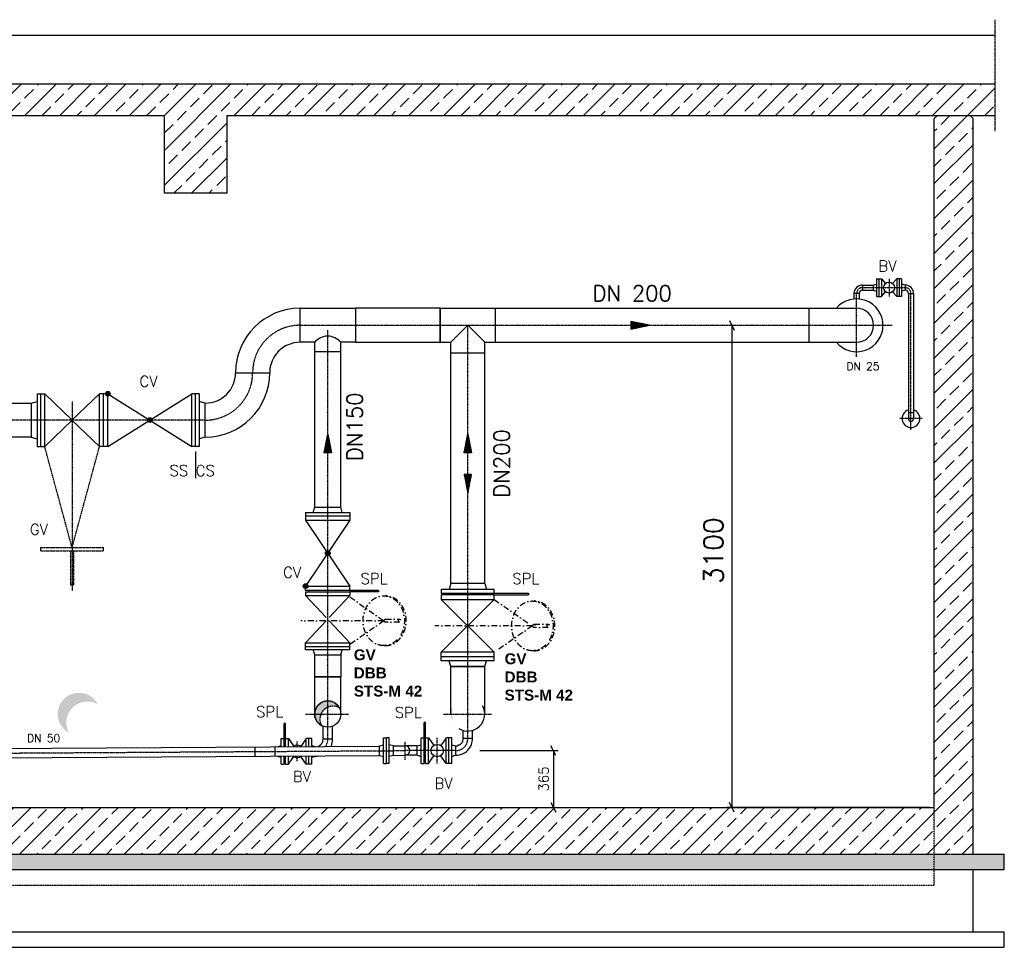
# Model space of a CAD drawing. Header units: millimetres. Extents: x -197187 to 231260338, y -45270 to 70505.
# Tile 66 of 85: x 75700 to 82031, y -28310 to -22345. Entities that reach past the tile are written whole.
import ezdxf
from ezdxf.enums import TextEntityAlignment as Align

# ---------------------------------------------------------------- set-up
doc = ezdxf.new("R2010")
doc.units = ezdxf.units.MM
doc.header["$LTSCALE"] = 0.5
doc.linetypes.add('DASHDOT', pattern=[1, 0.5, -0.25, 0, -0.25])
doc.linetypes.add('HIDDEN', pattern=[0.375, 0.25, -0.125])
for name, color, linetype in [('21', 7, 'Continuous'), ('41', 7, 'Continuous'), ('BEMAßUNG', 7, 'Continuous'), ('P-MU025ENTLÜ', 7, 'Continuous'), ('P-MU050ENTL', 7, 'Continuous'), ('P-MU150AUSL', 7, 'Continuous'), ('P-MU150EINL', 7, 'Continuous'), ('P-MU200EINL', 7, 'Continuous')]:
    doc.layers.add(name, color=color, linetype=linetype)
doc.styles.add('ROMANS', font='ROMANS', dxfattribs={"height": 0.2})

# ---------------------------------------------------------------- blocks, each defined once
blk = doc.blocks.new('FPFEIL')
at = {"layer": '41', "color": 7, "linetype": 'Continuous'}
for p, q in [((-99.99980000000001, 18.5851), (-92.9259, 18.5851)), ((-99.99980000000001, 15.7051), (-78.52590000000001, 15.7051)), ((-99.99980000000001, 12.8251), (-64.1259, 12.8251)), ((-99.99980000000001, 12.8251), (-64.1259, 12.8251)), ((-99.99980000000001, 9.9452), (-49.7259, 9.9452)), ((-99.99980000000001, 7.0652), (-35.3259, 7.0652)), ((-99.99980000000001, 4.1852), (-20.926, 4.1852)), ((-99.99980000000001, 4.1852), (-20.926, 4.1852)), ((-99.99980000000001, 1.3052), (-6.526000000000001, 1.3052)), ((-99.99980000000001, -1.5748), (-7.874000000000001, -1.5748)), ((-99.99980000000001, -4.454800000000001), (-22.274, -4.454800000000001)), ((-99.99980000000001, -4.454800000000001), (-22.274, -4.454800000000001)), ((-99.99980000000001, -7.3348), (-36.6739, -7.3348)), ((-99.99980000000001, -10.2148), (-51.0739, -10.2148)), ((-99.99980000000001, -13.0948), (-65.4739, -13.0948)), ((-99.99980000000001, -13.0948), (-65.4739, -13.0948)), ((-99.99980000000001, -15.9748), (-79.8739, -15.9748)), ((-99.99980000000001, -18.8548), (-94.2739, -18.8548))]:
    blk.add_line(p, q, dxfattribs=at)
blk.add_lwpolyline([(0, 0), (-99.99980000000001, -20), (-99.99980000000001, 20), (0, 0)], close=True, dxfattribs=at)

msp = doc.modelspace()

# ---------------------------------------------------------------- hatches: boundary and pattern name
at = {"lineweight": 5}
h = msp.add_hatch(dxfattribs=at)
h.set_pattern_fill('ANSI33', color=256, scale=25)
h.set_pattern_definition([(45, (76826.18093517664, -25235.01581286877), (-112.2532015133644, 112.2532015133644), []), (45, (76938.43418517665, -25235.01581286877), (-112.2532015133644, 112.2532015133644), [79.375, -39.6875])])
h.paths.add_polyline_path([(71680.85854826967, -22960.89771979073), (71680.85854826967, -22760.15967597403), (81971.50332208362, -22760.15967597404), (81971.50332208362, -22960.89771979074), (77030.79109379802, -22960.89771979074), (77030.79109379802, -23460.89771979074), (76630.79109379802, -23460.89771979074), (76630.79109379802, -22960.89771979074)])
h.paths.add_polyline_path([(71830.79109379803, -22980.89771979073), (71850.79109379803, -22960.89771979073), (72060.79109379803, -22960.89771979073), (72080.79109379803, -22980.89771979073), (72080.79109379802, -27409.87194976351), (81580.79109379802, -27409.87194976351), (81580.79109379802, -22980.89771979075), (81600.79109379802, -22960.89771979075), (81810.79109379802, -22960.89771979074), (81830.79109379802, -22980.89771979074), (81830.79109379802, -27709.87194976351), (71830.79109379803, -27709.87194976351)])
h = msp.add_hatch(dxfattribs=at)
h.set_pattern_fill('ANSI36', color=256, scale=10)
h.set_pattern_definition([(45, (76830.79109379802, -27759.87194976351), (16.83798022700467, 61.73926083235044), [79.375, -15.875, 0, -15.875])])
h.paths.add_polyline_path([(71630.791093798, -27709.87194976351), (82030.79109379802, -27709.87194976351), (82030.79109379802, -27809.87194976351), (71630.791093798, -27809.87194976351)])
at = {"layer": 'P-MU150AUSL', "linetype": 'Continuous'}
h = msp.add_hatch(color=256, dxfattribs=at)
edge = h.paths.add_edge_path()
edge.add_arc((74440.79109422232, -26809.87194955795), 84.14999952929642, 29.12381668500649, 241.8286833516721)
edge.add_arc((74474.57399379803, -26843.09784976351), 84.14999999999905, 61.82868333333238, 209.1238166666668, ccw=False)
edge = h.paths.add_edge_path()
edge.add_arc((75280.79109540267, -26809.87195022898), 136.5000003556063, 27.967090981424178, 241.53511598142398, ccw=False)
edge.add_arc((75336.29159379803, -26865.8567497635), 136.4999999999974, 61.53511666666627, 207.9670916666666)
edge.add_arc((76080.79109540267, -26809.87195022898), 136.5000003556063, 27.967090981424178, 241.53511598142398, ccw=False)
edge.add_arc((76136.29159379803, -26865.8567497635), 136.4999999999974, 61.53511666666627, 207.9670916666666)
h = msp.add_hatch(color=256, dxfattribs=at)
edge = h.paths.add_edge_path()
edge.add_arc((77680.79109422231, -26809.87194955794), 84.14999952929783, 29.12381668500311, 241.8286833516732)
edge.add_arc((77714.57399379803, -26843.0978497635), 84.14999999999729, 61.82868333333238, 209.1238166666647, ccw=False)
at = {"layer": 'P-MU200EINL', "linetype": 'Continuous'}
h = msp.add_hatch(color=256, dxfattribs=at)
h.paths.add_polyline_path([(78676.29412578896, -26756.20283964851, 0.6161933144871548), (78480.79109379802, -26765.13714673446), (78480.79109379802, -26854.60675092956, 0.1511027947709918), (78523.504860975, -26903.25015839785, -0.7733262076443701)], flags=16)
edge = h.paths.add_edge_path()
edge.add_arc((78580.79109349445, -26809.87194883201), 109.549999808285, 29.33434671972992, 238.4714633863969)
edge.add_arc((78619.00789379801, -26849.5810497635), 109.5499999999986, 58.47146388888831, 209.3343472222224, ccw=False)
h = msp.add_hatch(color=256, dxfattribs=at)
h.paths.add_polyline_path([(78676.29412578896, -26756.20283964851, 0.6161933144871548), (78480.79109379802, -26765.13714673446), (78480.79109379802, -26854.60675092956, 0.1511027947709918), (78523.504860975, -26903.25015839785, -0.7733262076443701)], flags=16)
h.paths.add_polyline_path([(78676.29412578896, -26756.20283964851, 0.7733262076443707), (78523.504860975, -26903.25015839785, -1.293115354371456)])

# ---------------------------------------------------------------- linework, layer by layer
for p, q in [((73282.79109379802, -22444.7356597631), (76830.79109379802, -22444.7356597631)), ((76830.79109379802, -22444.7356597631), (81971.50332208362, -22444.7356597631)), ((76630.79109379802, -23460.89771979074), (76630.79109379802, -22960.89771979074)), ((77030.79109379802, -22960.89771979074), (77030.79109379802, -23460.89771979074)), ((81580.79109379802, -22980.89771979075), (81600.79109379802, -22960.89771979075)), ((81600.79109379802, -22960.89771979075), (81810.79109379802, -22960.89771979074)), ((81830.79109379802, -22980.89771979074), (81810.79109379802, -22960.89771979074)), ((77030.79109379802, -23460.89771979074), (76630.79109379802, -23460.89771979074))]:
    msp.add_line(p, q)
for points in [[(76830.79109379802, -22760.15967597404), (71680.85854826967, -22760.15967597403), (71680.85854826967, -22960.89771979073), (76630.79109379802, -22960.89771979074)], [(81971.50332208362, -22760.15967597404), (76830.79109379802, -22760.15967597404)], [(77030.79109379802, -22960.89771979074), (81971.50332208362, -22960.89771979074)]]:
    msp.add_lwpolyline(points)
at = {"layer": '21', "linetype": 'DASHDOT', "ltscale": 10}
msp.add_line((81971.50332208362, -23060.89771979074), (81971.50332208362, -22344.7356597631), dxfattribs=at)
at = {"layer": '21', "linetype": 'Continuous', "ltscale": 10}
for p, q in [((72080.79109379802, -27409.87194976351), (81580.79109379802, -27409.87194976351)), ((81549.54109379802, -27409.87194976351), (80247.36699379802, -27409.87194976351)), ((71630.791093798, -27709.87194976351), (82030.79109379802, -27709.87194976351)), ((71630.791093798, -27809.8719497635), (82030.79109379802, -27809.87194976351))]:
    msp.add_line(p, q, dxfattribs=at)
at = {"layer": '21', "linetype": 'HIDDEN', "ltscale": 10}
for p, q in [((81580.79109379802, -27909.87194976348), (81580.79109379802, -27409.87194976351)), ((72080.79109379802, -27909.87194976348), (81580.79109379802, -27909.87194976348))]:
    msp.add_line(p, q, dxfattribs=at)
at = {"layer": '21', "linetype": 'Continuous'}
for p, q in [((71630.791093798, -28209.8719497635), (82030.79109379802, -28209.87194976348)), ((71630.79109379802, -28309.87194976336), (82030.79109379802, -28309.87194976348))]:
    msp.add_line(p, q, dxfattribs=at)
at = {"layer": '41', "linetype": 'Continuous', "ltscale": 10}
for p, q in [((81580.79109379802, -27409.87194976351), (81580.79109379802, -22980.89771979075)), ((81830.79109379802, -27709.87194976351), (81830.79109379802, -22980.89771979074)), ((82030.79109379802, -27809.87194976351), (82030.79109379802, -27709.87194976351)), ((81830.79109379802, -28209.87194976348), (81830.79109379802, -27809.87194976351)), ((82030.79109379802, -28309.87194976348), (82030.79109379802, -28209.87194976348))]:
    msp.add_line(p, q, dxfattribs=at)
at = {"layer": 'BEMAßUNG', "linetype": 'Continuous', "ltscale": 10}
for p, q in [((80262.99199379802, -24278.62194976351), (80294.24199379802, -24341.12194976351)), ((80278.61699379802, -24309.87194976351), (80278.61699379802, -27409.87194976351)), ((79147.17449379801, -27076.12194976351), (79115.92449379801, -27013.62194976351)), ((78657.89019379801, -27044.87194976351), (79162.79949379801, -27044.87194976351)), ((79131.54949379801, -27044.87194976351), (79131.54949379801, -27409.87194976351)), ((79115.92449379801, -27378.62194976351), (79147.17449379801, -27441.12194976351)), ((80294.24199379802, -27441.12194976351), (80262.99199379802, -27378.62194976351))]:
    msp.add_line(p, q, dxfattribs=at)
at = {"layer": 'P-MU025ENTLÜ', "linetype": 'Continuous', "ltscale": 10}
for p, q in [((81118.79109379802, -24051.0219497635), (81186.79109379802, -24051.0219497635)), ((81118.79109379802, -24051.0219497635), (81118.79109379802, -24084.7219497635)), ((81186.79109379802, -24051.0219497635), (81208.79109379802, -24045.1270497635)), ((81186.79109379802, -24051.0219497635), (81186.79109379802, -24084.7219497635)), ((81208.79109379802, -24010.37194976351), (81208.79109379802, -24125.37194976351)), ((81208.79109379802, -24010.37194976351), (81240.79109379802, -24010.37194976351)), ((81224.79109379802, -24010.37194976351), (81224.79109379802, -24125.37194976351)), ((81240.79109379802, -24010.37194976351), (81240.79109379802, -24125.37194976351)), ((81240.79109379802, -24010.37194976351), (81267.08979379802, -24041.23264976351)), ((81338.79109379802, -24010.37194976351), (81312.49239379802, -24041.23264976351)), ((81370.79109379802, -24010.37194976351), (81338.79109379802, -24010.37194976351)), ((81338.79109379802, -24010.37194976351), (81338.79109379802, -24125.37194976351)), ((81354.79109379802, -24010.37194976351), (81354.79109379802, -24125.37194976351)), ((81370.79109379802, -24010.37194976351), (81370.79109379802, -24125.37194976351)), ((81392.79109379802, -24051.0219497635), (81370.79109379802, -24045.12714976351)), ((81392.79109379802, -24051.0219497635), (81392.79109379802, -24084.7219497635)), ((81097.64109379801, -24105.87194976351), (81063.94109379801, -24105.87194976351)), ((81063.94109379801, -24105.87194976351), (81063.94109379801, -24140.70907706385)), ((81097.64109379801, -24105.87194976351), (81097.64109379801, -24140.70907706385)), ((81118.79109379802, -24084.7219497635), (81186.79109379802, -24084.7219497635)), ((81186.79109379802, -24084.7219497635), (81208.79109379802, -24090.61684976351)), ((81240.79109379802, -24125.37194976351), (81267.08979379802, -24094.5112497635)), ((81338.79109379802, -24125.37194976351), (81312.49239379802, -24094.5112497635)), ((81392.79109379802, -24084.7219497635), (81370.79109379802, -24090.6169497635)), ((81413.94109379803, -24105.87194976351), (81447.64109379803, -24105.87194976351)), ((81413.94109379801, -24105.87194976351), (81413.94109379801, -24909.87194976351)), ((81447.64109379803, -24105.87194976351), (81447.64109379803, -24909.87194976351)), ((81208.79109379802, -24125.37194976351), (81240.79109379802, -24125.37194976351)), ((81370.79109379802, -24125.37194976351), (81338.79109379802, -24125.37194976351)), ((81447.64109379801, -24871.87194976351), (81413.94109379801, -24871.87194976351))]:
    msp.add_line(p, q, dxfattribs=at)
at = {"layer": 'P-MU025ENTLÜ', "linetype": 'DASHDOT', "ltscale": 10}
for p, q in [((81289.79109379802, -24010.37194976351), (81289.79109379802, -24125.37194976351)), ((81118.79109379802, -24067.87194976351), (81397.12859379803, -24067.87194976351)), ((81430.79109379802, -24982.0198497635), (81430.79109379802, -24105.87194976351)), ((81502.93899379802, -24909.87194976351), (81358.64319379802, -24909.87194976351))]:
    msp.add_line(p, q, dxfattribs=at)
at = {"layer": 'P-MU025ENTLÜ', "linetype": 'Continuous', "ltscale": 10}
msp.add_circle((81289.79109379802, -24067.87194976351), 34.99999999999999, dxfattribs=at)
for centre, radius, start, end in [((81118.79109379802, -24105.87194976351), 54.85, 90, 180), ((81392.79109379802, -24105.87194976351), 54.85, 7.016709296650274e-15, 90), ((81118.79109379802, -24105.87194976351), 21.15, 90, 180), ((81392.79109379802, -24105.87194976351), 21.15, 7.016709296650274e-15, 90), ((81430.79109379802, -24909.87194976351), 57.5, 107.0402527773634, 72.95974722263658), ((81430.79109379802, -24909.87194976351), 16.85, 180, 0)]:
    msp.add_arc(centre, radius, start, end, dxfattribs=at)
at = {"layer": 'P-MU025ENTLÜ', "linetype": 'DASHDOT', "ltscale": 10}
for centre, start, end in [((81118.79109379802, -24105.87194976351), 90, 180), ((81392.79109379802, -24105.87194976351), 7.016709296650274e-15, 90)]:
    msp.add_arc(centre, 38, start, end, dxfattribs=at)
at = {"layer": 'P-MU050ENTL', "linetype": 'Continuous', "ltscale": 10}
for p, q in [((77409.79109379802, -26870.50184976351), (77399.79109379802, -26870.50184976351)), ((77399.79109379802, -27019.5912497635), (77399.79109379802, -26870.50184976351)), ((77409.79109379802, -27019.5287497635), (77409.79109379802, -26870.50184976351)), ((77650.44009379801, -26970.21354976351), (77650.44009379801, -26888.35784976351)), ((77710.85769379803, -26970.29514976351), (77710.85769379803, -26888.46724976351)), ((78299.79109379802, -27127.37194976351), (78299.79109379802, -26864.87194976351)), ((78309.79109379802, -26864.87194976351), (78299.79109379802, -26864.87194976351)), ((78309.79109379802, -27127.37194976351), (78309.79109379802, -26864.87194976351)), ((77381.79109379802, -26968.00184976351), (77399.79109379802, -26968.00184976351)), ((77381.79109379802, -27019.70374976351), (77381.79109379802, -26968.00184976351)), ((77409.79109379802, -26968.00184976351), (77427.79109379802, -26968.00184976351)), ((77427.79109379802, -26968.00184976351), (77462.05379379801, -27017.5926497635)), ((77427.79109379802, -27019.41614976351), (77427.79109379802, -26968.00184976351)), ((77541.79109379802, -26968.00184976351), (77507.52839379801, -27017.5926497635)), ((77577.79109379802, -26968.00184976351), (77541.79109379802, -26968.00184976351)), ((77541.79109379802, -27018.7035497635), (77541.79109379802, -26968.00184976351)), ((77559.79109379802, -27018.59104976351), (77559.79109379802, -26968.00184976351)), ((77577.79109379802, -27018.4784497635), (77577.79109379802, -26968.00184976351)), ((78281.79109379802, -27127.37194976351), (78281.79109379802, -26962.37194976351)), ((78281.79109379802, -26962.37194976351), (78299.79109379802, -26962.37194976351)), ((78309.79109379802, -26962.37194976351), (78327.79109379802, -26962.37194976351)), ((78327.79109379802, -27127.37194976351), (78327.79109379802, -26962.37194976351)), ((78327.79109379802, -26962.37194976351), (78362.05379379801, -27011.9627497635)), ((78441.79109379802, -26962.37194976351), (78407.52839379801, -27011.9627497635)), ((78441.79109379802, -27127.37194976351), (78441.79109379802, -26962.37194976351)), ((78477.79109379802, -26962.37194976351), (78441.79109379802, -26962.37194976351)), ((78459.79109379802, -27127.37194976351), (78459.79109379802, -26962.37194976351)), ((78477.79109379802, -27127.37194976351), (78477.79109379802, -26962.37194976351)), ((78550.44009379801, -26964.58364976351), (78550.44009379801, -26915.13364976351)), ((78550.44009379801, -26964.58364976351), (78610.85769379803, -26964.66524976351)), ((78610.85769379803, -26964.66524976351), (78610.85769379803, -26915.2152497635)), ((72396.78591675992, -27050.86711929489), (78012.98109379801, -27015.75792007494)), ((77214.31659379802, -27081.05194976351), (77214.31659379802, -27020.7507497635)), ((77342.31659379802, -27080.2517497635), (77342.31659379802, -27019.9505497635)), ((77356.62259379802, -27019.8610497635), (77381.79109379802, -27013.1171497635)), ((77577.79109379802, -27013.1171497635), (77597.34349379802, -27018.3562497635)), ((77650.44009379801, -26970.21354976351), (77710.85769379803, -26970.29514976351)), ((78102.97650757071, -27015.1953208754), (78178.60269379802, -27014.7225497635)), ((78254.79109379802, -27014.7219497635), (78178.79109379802, -27014.7219497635)), ((78254.79109379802, -27014.7219497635), (78281.79109379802, -27007.4872497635)), ((78254.79109379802, -27075.0219497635), (78254.79109379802, -27014.7219497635)), ((78477.79109379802, -27007.4872497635), (78504.79109379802, -27014.7219497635)), ((78504.79109379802, -27075.0219497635), (78504.79109379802, -27014.7219497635)), ((78518.79109379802, -27006.7002497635), (78520.03609379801, -27012.1132497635)), ((72397.16325346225, -27111.16534953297), (78015.03295286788, -27076.04634920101)), ((77354.79109379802, -27080.6518497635), (77381.79109379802, -27087.8865497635)), ((77381.79109379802, -27133.00184976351), (77381.79109379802, -27080.0050497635)), ((77399.79109379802, -27133.00184976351), (77399.79109379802, -27079.89244976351)), ((77409.79109379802, -27133.00184976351), (77409.79109379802, -27079.82994976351)), ((77427.79109379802, -27133.00184976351), (77427.79109379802, -27079.7174497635)), ((77427.79109379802, -27133.00184976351), (77462.05379379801, -27083.4110497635)), ((77541.79109379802, -27133.00184976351), (77507.52839379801, -27083.4110497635)), ((77541.79109379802, -27133.00184976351), (77541.79109379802, -27079.00474976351)), ((77559.79109379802, -27133.00184976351), (77559.79109379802, -27078.89224976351)), ((77577.79109379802, -27133.00184976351), (77577.79109379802, -27078.77974976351)), ((77577.79109379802, -27087.8865497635), (77596.64109379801, -27082.83554976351)), ((77604.79109379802, -27080.6518497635), (77591.08969379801, -27084.3231497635)), ((77604.79109379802, -27080.6518497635), (77604.79109379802, -27078.61094976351)), ((78102.98109379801, -27075.49654836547), (78178.97959379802, -27075.02144976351)), ((78254.79109379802, -27075.0219497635), (78178.79109379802, -27075.0219497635)), ((78254.79109379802, -27075.0219497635), (78281.79109379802, -27082.2566497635)), ((78327.79109379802, -27127.37194976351), (78362.05379379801, -27077.7811497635)), ((78441.79109379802, -27127.37194976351), (78407.52839379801, -27077.7811497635)), ((78477.79109379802, -27082.2566497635), (78496.64109379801, -27077.20564976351)), ((78504.79109379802, -27075.0219497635), (78491.08969379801, -27078.6932497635)), ((77381.79109379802, -27133.00184976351), (77399.79109379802, -27133.00184976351)), ((77409.79109379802, -27112.50184976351), (77399.79109379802, -27112.50184976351)), ((77409.79109379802, -27133.00184976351), (77427.79109379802, -27133.00184976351)), ((77577.79109379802, -27133.00184976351), (77541.79109379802, -27133.00184976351)), ((78281.79109379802, -27127.37194976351), (78299.79109379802, -27127.37194976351)), ((78309.79109379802, -27106.87194976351), (78299.79109379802, -27106.87194976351)), ((78309.79109379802, -27127.37194976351), (78327.79109379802, -27127.37194976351)), ((78477.79109379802, -27127.37194976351), (78441.79109379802, -27127.37194976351))]:
    msp.add_line(p, q, dxfattribs=at)
at = {"layer": 'P-MU050ENTL', "linetype": 'Continuous'}
for p, q in [((78039.98109379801, -27127.84654976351), (78039.98109379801, -26962.84654976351)), ((78039.98109379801, -26962.84654976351), (78057.98109379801, -26962.84654976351)), ((78057.98109379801, -27127.84654976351), (78057.98109379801, -26962.84654976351)), ((78075.98109379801, -26962.84654976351), (78057.98109379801, -26962.84654976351)), ((78075.98109379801, -27127.84654976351), (78075.98109379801, -26962.84654976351)), ((78012.98109379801, -27015.19654976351), (78039.98109379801, -27007.96184976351)), ((78012.98109379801, -27075.4965497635), (78012.98109379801, -27015.19654976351)), ((78102.98109379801, -27015.19654976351), (78075.98109379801, -27007.96184976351)), ((78102.98109379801, -27075.4965497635), (78102.98109379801, -27015.19654976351)), ((78012.98109379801, -27075.4965497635), (78039.98109379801, -27082.7312497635)), ((78102.98109379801, -27075.4965497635), (78075.98109379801, -27082.7312497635)), ((78039.98109379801, -27127.84654976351), (78057.98109379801, -27127.84654976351)), ((78075.98109379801, -27127.84654976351), (78057.98109379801, -27127.84654976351))]:
    msp.add_line(p, q, dxfattribs=at)
at = {"layer": 'P-MU050ENTL', "linetype": 'DASHDOT', "ltscale": 10}
for p, q in [((78384.79109379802, -27127.37194976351), (78384.79109379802, -26962.37194976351)), ((77484.79109379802, -27019.05985801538), (77484.79109379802, -26983.81524976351)), ((78179.16539379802, -27104.7452497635), (78178.43069379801, -26987.20084976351)), ((72166.0711135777, -27082.45999237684), (78178.79109379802, -27044.87194976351)), ((77484.79109379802, -27113.9267497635), (77484.791093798, -27079.36105121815)), ((78504.79109379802, -27044.87194976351), (78178.79109379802, -27044.87194976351))]:
    msp.add_line(p, q, dxfattribs=at)
at = {"layer": 'P-MU050ENTL', "linetype": 'Continuous', "ltscale": 10}
msp.add_circle((78384.79109379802, -27044.87194976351), 40, dxfattribs=at)
for centre, radius, start, end in [((78504.79109379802, -26968.87194976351), 45.85, 270, 5.366686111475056), ((78504.79109379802, -26968.87194976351), 106.15, 270, 2.271236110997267), ((77484.79109379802, -27050.50184976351), 40, 52.17462777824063, 128.5417222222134), ((77604.79109379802, -26974.50184976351), 45.85, 287.5265833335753, 5.366686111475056), ((77604.79109379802, -26974.50184976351), 106.15, 335.9842833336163, 2.271236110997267), ((78178.79109379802, -27044.87194976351), 30.15, 270, 90), ((77484.79109379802, -27050.50184976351), 40, 226.5339499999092, 314.1823999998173), ((77604.79109379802, -26974.50184976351), 106.15, 270, 281.6172972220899)]:
    msp.add_arc(centre, radius, start, end, dxfattribs=at)
at = {"layer": 'P-MU050ENTL', "linetype": 'DASHDOT', "ltscale": 10}
for centre, start, end in [((78504.79109379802, -26968.87194976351), 270, 0), ((77604.79109379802, -26974.50184976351), 325.1599055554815, 3.20379999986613)]:
    msp.add_arc(centre, 76, start, end, dxfattribs=at)
at = {"layer": 'P-MU150AUSL', "linetype": 'DASHDOT', "ltscale": 10}
for p, q in [((77680.79109379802, -26970.2545497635), (77680.79109379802, -24342.06635889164)), ((77537.70699379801, -26809.87194976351), (77818.188793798, -26809.87194976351))]:
    msp.add_line(p, q, dxfattribs=at)
at = {"layer": 'P-MU150AUSL', "linetype": 'Continuous', "ltscale": 10}
for p, q in [((77596.64109379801, -25479.8832772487), (77596.64109379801, -24419.42194976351)), ((77764.94109379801, -25479.8832772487), (77764.94109379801, -24419.42194976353)), ((77596.64109379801, -24477.87194976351), (77764.94109379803, -24477.87194976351)), ((77538.29109379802, -25512.8832772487), (77823.29109379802, -25512.8832772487)), ((77538.29109379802, -25512.8832772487), (77538.29109379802, -25562.8832772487)), ((77587.79869379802, -25512.8832772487), (77596.64109379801, -25479.8832772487)), ((77596.64109379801, -25479.8832772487), (77764.94109379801, -25479.8832772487)), ((77773.78349379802, -25512.8832772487), (77764.94109379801, -25479.8832772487)), ((77823.29109379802, -25512.8832772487), (77823.29109379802, -25562.8832772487)), ((77538.29089379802, -25562.8832772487), (77823.29109379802, -25986.8832772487)), ((77538.29109379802, -25534.8832772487), (77823.29109379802, -25534.8832772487)), ((77538.29109379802, -25562.8832772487), (77823.29109379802, -25562.8832772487)), ((77823.29109379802, -25562.8832772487), (77538.29119379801, -25986.88337724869)), ((77538.29109379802, -25986.8832772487), (77823.29109379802, -25986.8832772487)), ((77538.29109379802, -26014.8832772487), (77538.29109379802, -25986.8832772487)), ((78007.29109379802, -26014.8832772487), (77538.29109379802, -26014.8832772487)), ((77560.79109379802, -26024.8832772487), (77560.79109379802, -26014.8832772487)), ((77823.29109379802, -26014.8832772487), (77823.29109379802, -25986.8832772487)), ((78007.29109379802, -26014.8832772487), (78007.29109379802, -26024.8832772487)), ((77538.29109379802, -26024.8832772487), (77823.29109379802, -26024.8832772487)), ((77538.29109379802, -26024.8832772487), (77538.29109379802, -26046.8832772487)), ((77538.29109379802, -26024.8832772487), (77823.29109379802, -26024.8832772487)), ((77538.29109379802, -26046.8832772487), (77823.29109379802, -26046.8832772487)), ((77538.29109379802, -26046.8832772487), (77671.477393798, -26189.8832772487)), ((77823.29109379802, -26046.8832772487), (77690.10459379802, -26189.8832772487)), ((77823.29109379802, -26024.8832772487), (77823.29109379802, -26046.8832772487)), ((78007.29109379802, -26024.8832772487), (77823.29109379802, -26024.8832772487)), ((77538.29109379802, -26352.8832772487), (77671.477393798, -26209.8832772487)), ((77823.29109379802, -26352.8832772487), (77690.10489379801, -26209.8832772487)), ((77538.29109379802, -26374.8830772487), (77538.29109379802, -26352.8830772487)), ((77538.29109379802, -26352.8832772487), (77823.29109379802, -26352.8832772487)), ((77538.29109379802, -26396.8832772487), (77538.29109379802, -26374.8832772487)), ((77538.29109379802, -26374.8832772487), (77823.29109379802, -26374.8832772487)), ((77538.29109379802, -26374.8832772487), (77823.29109379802, -26374.8832772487)), ((77823.29109379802, -26396.8832772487), (77538.29109379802, -26396.8832772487)), ((77596.64109379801, -26429.8832772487), (77587.79869379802, -26396.8832772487)), ((77764.94109379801, -26429.8832772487), (77773.78349379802, -26396.8832772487)), ((77823.29109379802, -26374.8830772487), (77823.29109379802, -26352.8830772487)), ((77823.29109379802, -26396.8832772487), (77823.29109379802, -26374.8832772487)), ((77596.64109379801, -26570.87194976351), (77764.94109379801, -26570.87194976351)), ((77596.64109379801, -26809.87194976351), (77596.64109379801, -26570.87194976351)), ((77764.94109379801, -26809.87194976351), (77764.94109379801, -26570.87194976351))]:
    msp.add_line(p, q, dxfattribs=at)
at = {"layer": 'P-MU150AUSL', "linetype": 'DASHDOT', "ltscale": 150}
for p, q in [((77823.29109379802, -26056.88347724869), (78040.96325868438, -26209.87194976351)), ((78040.96325868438, -26049.87194976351), (78052.0454791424, -26049.87194976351)), ((78052.04547914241, -26199.87194976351), (78143.4737979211, -26199.87194976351)), ((78040.96325868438, -26209.87194976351), (77507.0711666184, -26209.88324999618)), ((78040.96325868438, -26209.87194976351), (77823.29109379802, -26362.88347724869)), ((78143.4737979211, -26219.87194976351), (78052.04547914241, -26219.87194976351)), ((79007.2838458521, -26232.87194976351), (79098.7121646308, -26232.87194976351)), ((79098.7121646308, -26252.87194976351), (79007.2838458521, -26252.87194976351)), ((78040.96325868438, -26369.87194976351), (78052.0454791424, -26369.87194976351))]:
    msp.add_line(p, q, dxfattribs=at)
at = {"layer": 'P-MU150AUSL', "linetype": 'Continuous', "ltscale": 10}
msp.add_lwpolyline([(77596.64109379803, -26429.88327724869), (77764.94109379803, -26429.88327724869), (77764.94109379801, -26570.87194976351), (77596.64109379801, -26570.87194976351)], close=True, dxfattribs=at)
at = {"layer": 'P-MU150AUSL', "linetype": 'HIDDEN', "ltscale": 10}
msp.add_lwpolyline([(77754.3020082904, -26768.91626700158, 1.335571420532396), (77641.06307930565, -26884.05353252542, -0.7487431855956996), (77754.30200896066, -26768.91626639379)], format="xyb", dxfattribs=at)
at = {"layer": 'P-MU150AUSL', "linetype": 'Continuous', "ltscale": 10}
for centre, radius in [((77680.79109379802, -25774.88337724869), 15), ((77680.79109379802, -25774.88337724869), 12), ((77680.79109379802, -25774.88337724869), 9), ((77680.79109379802, -25774.88337724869), 6), ((77680.79109379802, -25774.88337724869), 3), ((77538.29109379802, -25986.8832772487), 15), ((77538.29109379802, -25986.8832772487), 12), ((77538.29109379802, -25986.8832772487), 9), ((77538.29109379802, -25986.8832772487), 6), ((77538.29109379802, -25986.8832772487), 3), ((77680.79109379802, -26809.87194976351), 84.15)]:
    msp.add_circle(centre, radius, dxfattribs=at)
at = {"layer": 'P-MU150AUSL', "linetype": 'DASHDOT', "ltscale": 150}
for centre, major_axis, ratio in [((78040.96325868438, -26209.87194976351), (0, -160), 0.8324427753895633), ((78996.20162539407, -26242.87194976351), (0, -160), 0.8324427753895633), ((78052.04547914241, -26209.87194976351), (0, -10), 0.8324427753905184), ((78143.4737979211, -26209.87194976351), (0, -10), 0.8324427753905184), ((79007.2838458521, -26242.87194976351), (0, -10), 0.8324427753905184), ((79098.7121646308, -26242.87194976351), (0, -10), 0.8324427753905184)]:
    msp.add_ellipse(centre, major_axis=major_axis, ratio=ratio, dxfattribs=at)
for centre in [(78052.0454791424, -26209.87194976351), (79007.28384585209, -26242.87194976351)]:
    msp.add_ellipse(centre, major_axis=(0, -160), ratio=0.8324427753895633, start_param=0, end_param=3.141592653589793, dxfattribs=at)
at = {"layer": 'P-MU200EINL', "linetype": 'DASHDOT', "ltscale": 10}
for p, q in [((81080.79109379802, -24513.39404976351), (81080.79109379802, -24105.87194976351)), ((77502.791093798, -24309.87194976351), (81308.93609379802, -24309.87194976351)), ((78580.79109379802, -26977.79634976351), (78580.79109379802, -24309.87194976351)), ((76036.791093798, -24799.85014614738), (76036.791093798, -26015.86642285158)), ((76892.791093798, -24919.87194976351), (72985.79109379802, -24919.87194976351)), ((76036.791093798, -25739.8719497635), (75860.791093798, -25089.8719497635)), ((76036.791093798, -25739.8719497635), (76212.791093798, -25089.8719497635)), ((75836.791093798, -25739.8719497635), (76236.791093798, -25739.8719497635)), ((75836.791093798, -25759.8719497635), (76236.791093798, -25759.8719497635)), ((76026.791093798, -25759.8719497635), (76026.791093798, -25979.8719497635)), ((76046.791093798, -25759.8719497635), (76046.791093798, -25979.8719497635)), ((78425.66969379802, -26809.87194976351), (78735.40889379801, -26809.87194976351))]:
    msp.add_line(p, q, dxfattribs=at)
at = {"layer": 'P-MU200EINL', "linetype": 'Continuous', "ltscale": 10}
for p, q in [((78402.79109379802, -24200.3219497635), (81080.79109379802, -24200.3219497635)), ((78402.79109379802, -24200.3219497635), (78402.79109379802, -24419.42194976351)), ((78758.79109379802, -24419.42194976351), (78758.79109379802, -24200.3219497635)), ((80775.79109379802, -24419.42194976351), (80775.79109379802, -24200.3219497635)), ((78471.24109379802, -24419.42194976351), (78580.79109379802, -24309.87194976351)), ((78580.79109379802, -24309.87194976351), (78690.34109379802, -24419.42194976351)), ((78402.79109379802, -24419.42194976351), (78471.24109379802, -24419.42194976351)), ((78471.24109379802, -25970.87194976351), (78471.24109379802, -24419.42194976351)), ((78690.34109379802, -25970.87194976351), (78690.34109379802, -24419.42194976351)), ((78690.34109379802, -24419.42194976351), (81080.79109379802, -24419.42194976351)), ((78471.24109379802, -24487.87194976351), (78690.34109379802, -24487.87194976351)), ((77088.241093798, -24614.87194976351), (77307.341093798, -24614.87194976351)), ((75812.791093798, -24749.87194976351), (75812.791093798, -25089.87194976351)), ((75812.791093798, -24749.87194976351), (75860.791093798, -24749.87194976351)), ((75836.791093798, -25089.87194976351), (75836.791093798, -24749.87194976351)), ((75860.791093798, -25089.87194976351), (75860.791093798, -24749.87194976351)), ((75860.791093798, -24749.87194976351), (76037.8168848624, -24919.8719497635)), ((76035.7653027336, -24919.8719497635), (76212.791093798, -24749.87194976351)), ((76212.791093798, -25089.87194976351), (76212.791093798, -24749.87194976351)), ((76266.791093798, -24749.87194976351), (76212.791093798, -24749.87194976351)), ((76239.791093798, -25089.87194976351), (76239.791093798, -24749.87194976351)), ((76266.791093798, -25089.87194976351), (76806.791093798, -24749.87194976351)), ((76266.791093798, -24749.87194976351), (76806.791093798, -25089.87194976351)), ((76266.791093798, -25089.87194976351), (76266.791093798, -24749.87194976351)), ((76806.791093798, -25089.87194976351), (76806.791093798, -24749.87194976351)), ((76854.791093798, -24749.87194976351), (76806.791093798, -24749.87194976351)), ((76830.791093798, -25089.87194976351), (76830.791093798, -24749.87194976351)), ((76854.791093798, -24749.87194976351), (76854.791093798, -25089.87194976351)), ((75774.791093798, -24810.32194976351), (75812.791093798, -24800.13994976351)), ((75774.791093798, -24810.32194976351), (75774.791093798, -25029.4219497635)), ((76892.791093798, -24810.32194976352), (76854.791093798, -24800.13994976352)), ((76892.79109379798, -25029.42194976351), (76892.79109379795, -24810.32194976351)), ((76037.8168848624, -24919.87194976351), (75860.791093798, -25089.87194976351)), ((76212.791093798, -25089.87194976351), (76035.76530273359, -24919.87194976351)), ((75774.791093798, -25029.4219497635), (75812.791093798, -25039.6039497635)), ((76892.791093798, -25029.4219497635), (76854.791093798, -25039.6039497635)), ((75812.791093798, -25089.87194976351), (75860.791093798, -25089.87194976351)), ((76266.791093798, -25089.87194976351), (76212.791093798, -25089.87194976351)), ((76854.791093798, -25089.87194976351), (76806.791093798, -25089.87194976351)), ((76830.791093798, -25121.19886266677), (76830.791093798, -25292.63863467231)), ((75836.791093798, -25759.8719497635), (75836.791093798, -25739.8719497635)), ((76236.791093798, -25739.8719497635), (76236.791093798, -25759.8719497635)), ((76026.791093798, -25979.8719497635), (76046.791093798, -25979.8719497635)), ((78471.24109379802, -25970.87194976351), (78461.05909379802, -26008.87194976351)), ((78690.34109379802, -25970.87194976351), (78471.24109379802, -25970.87194976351)), ((78690.34109379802, -25970.87194976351), (78700.52309379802, -26008.87194976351)), ((78410.79109379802, -26412.87194976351), (78750.79109379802, -26072.87194976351)), ((78750.79109379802, -26412.87194976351), (78410.79109379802, -26072.87194976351)), ((78440.45639545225, -26032.87194976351), (78440.45639545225, -26042.87194976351)), ((78750.79109545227, -26032.87194976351), (78970.79109545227, -26032.8719497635)), ((78750.79109545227, -26042.87194976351), (78970.79109545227, -26042.87194976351)), ((78970.79109545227, -26032.8719497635), (78970.79109545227, -26042.87194976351)), ((78750.79109379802, -26412.87194976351), (78410.79109379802, -26412.87194976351)), ((78410.79109379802, -26466.87194976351), (78410.79109379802, -26412.87194976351)), ((78750.79109379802, -26442.87194976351), (78410.79109379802, -26442.87194976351)), ((78750.79109379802, -26466.87194976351), (78750.79109379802, -26412.87194976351)), ((78750.79109379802, -26466.87194976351), (78410.79109379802, -26466.87194976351)), ((78471.24109379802, -26504.87194976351), (78461.05909379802, -26466.87194976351)), ((78471.24109379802, -26504.87194976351), (78690.34109379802, -26504.87194976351)), ((78471.24109379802, -26809.87194976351), (78471.24109379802, -26504.87194976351)), ((78690.34109379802, -26504.87194976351), (78471.24109379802, -26504.87194976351)), ((78690.34109379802, -26504.87194976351), (78700.52309379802, -26466.87194976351)), ((78690.34109379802, -26809.87194976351), (78690.34109379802, -26504.87194976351))]:
    msp.add_line(p, q, dxfattribs=at)
at = {"layer": 'P-MU200EINL', "linetype": 'DASHDOT', "ltscale": 150}
for p, q in [((78750.79109379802, -26072.87194976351), (78996.26007825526, -26242.83145848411)), ((78996.20162539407, -26242.87194976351), (78368.96519379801, -26242.87194976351)), ((78996.26007825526, -26242.83145848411), (78750.79109379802, -26412.87194976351))]:
    msp.add_line(p, q, dxfattribs=at)
at = {"layer": 'P-MU200EINL', "linetype": 'Continuous', "ltscale": 10}
msp.add_lwpolyline([(77596.64109379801, -24419.42194976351), (77502.791093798, -24419.42194976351), (77502.791093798, -24200.3219497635), (77858.791093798, -24200.3219497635), (77858.791093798, -24419.42194976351), (77764.941093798, -24419.42194976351)], dxfattribs=at)
for points in [[(78402.79109379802, -24200.3219497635), (77858.791093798, -24200.3219497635), (77858.791093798, -24419.42194976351), (78402.79109379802, -24419.42194976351)], [(74618.79111034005, -24810.3219497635), (75774.791093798, -24810.3219497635), (75774.791093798, -25029.4219497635), (74618.79111034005, -25029.4219497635)], [(78750.79109379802, -26008.87194976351), (78410.79109379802, -26008.87194976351), (78410.79109379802, -26032.87194976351), (78750.79109379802, -26032.87194976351)], [(78410.79109379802, -26072.87194976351), (78750.79109379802, -26072.87194976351), (78750.79109379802, -26042.87194976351), (78410.79109379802, -26042.87194976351)]]:
    msp.add_lwpolyline(points, close=True, dxfattribs=at)
for centre, radius in [((76266.791093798, -24749.87194976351), 15), ((76266.791093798, -24749.87194976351), 12), ((76266.791093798, -24749.87194976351), 9), ((76266.791093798, -24749.87194976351), 6), ((76266.791093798, -24749.87194976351), 3), ((76536.791093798, -24919.87194976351), 15), ((76536.791093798, -24919.87194976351), 12), ((76536.791093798, -24919.87194976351), 9), ((76536.791093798, -24919.87194976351), 6), ((76536.791093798, -24919.87194976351), 3)]:
    msp.add_circle(centre, radius, dxfattribs=at)
for centre, radius, start, end in [((81080.79109379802, -24309.87194976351), 170, 220.121586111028, 139.878413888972), ((77502.791093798, -24614.87194976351), 414.55, 90, 180), ((81080.79109379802, -24309.87194976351), 109.55, 270, 90), ((77502.791093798, -24614.87194976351), 195.45, 90, 180), ((77680.791093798, -24489.56451886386), 109.549999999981, 39.81263013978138, 140.1873698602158), ((76892.791093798, -24614.87194976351), 195.45, 270, 0), ((76892.791093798, -24614.87194976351), 414.55, 270, 0), ((78580.79109379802, -26809.87194976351), 109.55, 238.471463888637, 29.33434722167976)]:
    msp.add_arc(centre, radius, start, end, dxfattribs=at)
at = {"layer": 'P-MU200EINL', "linetype": 'DASHDOT', "ltscale": 10}
for centre, start, end in [((77502.791093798, -24614.87194976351), 90, 180), ((76892.791093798, -24614.87194976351), 270, 0)]:
    msp.add_arc(centre, 305, start, end, dxfattribs=at)

# ---------------------------------------------------------------- block references
at = {"layer": '41', "linetype": 'Continuous', "ltscale": 10, "yscale": 1.200001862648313, "rotation": 90}
for p, xscale in [((78580.79109379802, -25011.08115889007), 1.200001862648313), ((78580.79109379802, -25389.21274063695), -1.200001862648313)]:
    msp.add_blockref('FPFEIL', p, dxfattribs=dict(at, xscale=xscale))
at = {"layer": 'P-MU150AUSL', "linetype": 'Continuous', "ltscale": 10, "xscale": 1.200001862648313, "yscale": 1.200001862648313, "rotation": 90}
msp.add_blockref('FPFEIL', (77680.79109379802, -25011.08115889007), dxfattribs=at)
at = {"layer": 'P-MU200EINL', "linetype": 'Continuous', "ltscale": 10, "xscale": 1.200001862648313, "yscale": -1.200001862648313}
msp.add_blockref('FPFEIL', (79748.47579379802, -24309.87194976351), dxfattribs=at)

# ---------------------------------------------------------------- texts
at = {"layer": 'BEMAßUNG', "linetype": 'Continuous', "ltscale": 10, "style": 'ROMANS'}
for s, height, p in [('3100', 125, (80160.53284798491, -25973.55304976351)), ('365', 62.5, (79069.04949379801, -27307.5884497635))]:
    msp.add_text(s, height=height, rotation=90, dxfattribs=at).set_placement(p, align=Align.MIDDLE_LEFT)
at = {"layer": 'P-MU025ENTLÜ', "linetype": 'Continuous', "ltscale": 10, "style": 'ROMANS'}
msp.add_text('BV', height=70, dxfattribs=at).set_placement((81221.48349471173, -23963.2998497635))
msp.add_text('DN 25', height=50, dxfattribs=at).set_placement((81229.06789379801, -24598.20504976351), align=Align.RIGHT)
at = {"layer": 'P-MU050ENTL', "linetype": 'Continuous', "ltscale": 10, "style": 'ROMANS'}
for s, p in [('SPL', (77220.16499379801, -26830.07964976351)), ('SPL', (78111.16719379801, -26835.0914497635)), ('BV', (77456.51059379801, -27246.7250497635)), ('BV', (78367.09769379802, -27290.45074976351))]:
    msp.add_text(s, height=70, dxfattribs=at).set_placement(p)
msp.add_text('DN 50', height=50, dxfattribs=at).set_placement((75960.44789379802, -26989.9230497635), align=Align.RIGHT)
at = {"layer": 'P-MU150AUSL', "linetype": 'Continuous', "ltscale": 10, "style": 'ROMANS'}
msp.add_text('DN 200', height=100, dxfattribs=at).set_placement((79893.33159379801, -24154.30184976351), align=Align.RIGHT)
for s, p in [('CV', (76469.96176065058, -24705.11764976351)), ('GV', (75765.56912883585, -25656.91694457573)), ('CV', (77393.01989379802, -25933.75017724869)), ('SPL', (77891.84696932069, -25974.49807157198)), ('SPL', (78867.22313408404, -25974.49807157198))]:
    msp.add_text(s, height=70, dxfattribs=at).set_placement(p)
at = {"layer": 'P-MU150EINL', "linetype": 'Continuous', "ltscale": 10, "style": 'ROMANS'}
for s, p in [('DN150', (77903.55146167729, -24742.00038366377)), ('DN200', (78849.04510755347, -24978.43324976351))]:
    msp.add_text(s, height=100, rotation=90, dxfattribs=at).set_placement(p, align=Align.RIGHT)
at = {"layer": 'P-MU200EINL', "linetype": 'Continuous', "ltscale": 10, "style": 'ROMANS'}
msp.add_text('SS CS', height=70, dxfattribs=at).set_placement((76663.84636103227, -25279.11463431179))
at = {"layer": 'P-MU200EINL', "linetype": 'Continuous', "ltscale": 10, "char_height": 70, "width": 491.5678535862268, "attachment_point": 1, "style": 'ROMANS'}
for insert in [(77848.17517880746, -26393.72001583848), (78817.58446059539, -26419.53236214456)]:
    msp.add_mtext('{\\fArial|b1|i0|c0|p34;GV\\PDBB\\PSTS-M 42}', dxfattribs=dict(at, insert=insert))

doc.saveas('drawing.dxf')
